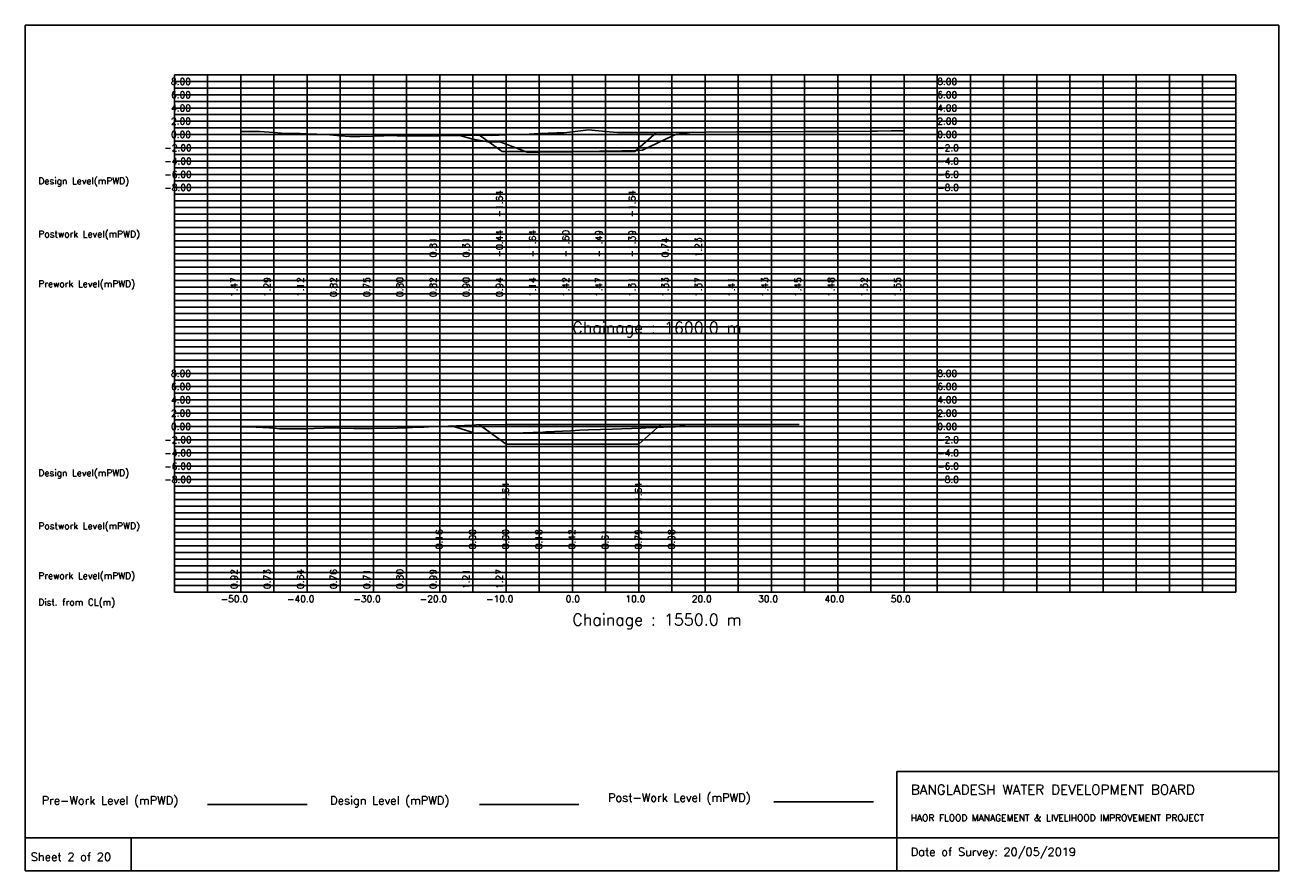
# Model space of a CAD drawing. Extents: x 0 to 189, y 0 to 128.
import ezdxf

# ---------------------------------------------------------------- set-up
doc = ezdxf.new("R2010")
doc.units = 0
doc.header["$MEASUREMENT"] = 0
doc.linetypes.add('1-1', pattern=[0])
for name, color, linetype in [('P1', 7, 'CONTINUOUS'), ('P15', 8, 'CONTINUOUS'), ('P2', 3, 'CONTINUOUS'), ('P3', 1, 'CONTINUOUS'), ('P6', 4, 'CONTINUOUS')]:
    doc.layers.add(name, color=color, linetype=linetype)
doc.styles.add('ROMAN_SIMPLEX', font='ROMANS')

msp = doc.modelspace()

# ---------------------------------------------------------------- linework, layer by layer
at = {"layer": 'P1'}
for p, q in [((0, 127.5), (0, 5)), ((0, 127.5), (189, 127.5)), ((189, 127.5), (189, 5)), ((131.4, 15), (131.4, 0)), ((131.4, 15), (189, 15)), ((16, 5), (16, 0))]:
    msp.add_line(p, q, dxfattribs=at)
at = {"layer": 'P1', "linetype": '1-1'}
msp.add_lwpolyline([(0, 0), (189, 0), (189, 5), (0, 5), (0, 0)], dxfattribs=at)
at = {"layer": 'P15', "linetype": '1-1'}
for points in [[(22.5, 120), (182.5, 120)], [(22.5, 42), (22.5, 120)], [(27.5, 42), (27.5, 120)], [(32.5, 42), (32.5, 120)], [(37.5, 42), (37.5, 120)], [(42.5, 42), (42.5, 120)], [(47.5, 42), (47.5, 120)], [(52.5, 42), (52.5, 120)], [(57.5, 42), (57.5, 120)], [(62.5, 42), (62.5, 120)], [(67.5, 42), (67.5, 120)], [(72.5, 42), (72.5, 120)], [(77.5, 42), (77.5, 120)], [(82.5, 42), (82.5, 120)], [(87.5, 42), (87.5, 120)], [(92.5, 42), (92.5, 120)], [(97.5, 42), (97.5, 120)], [(102.5, 42), (102.5, 120)], [(107.5, 42), (107.5, 120)], [(112.5, 42), (112.5, 120)], [(117.5, 42), (117.5, 120)], [(122.5, 42), (122.5, 120)], [(127.5, 42), (127.5, 120)], [(132.5, 42), (132.5, 120)], [(137.5, 42), (137.5, 120)], [(142.5, 42), (142.5, 120)], [(147.5, 42), (147.5, 120)], [(152.5, 42), (152.5, 120)], [(157.5, 42), (157.5, 120)], [(162.5, 42), (162.5, 120)], [(167.5, 42), (167.5, 120)], [(172.5, 42), (172.5, 120)], [(177.5, 42), (177.5, 120)], [(182.5, 42), (182.5, 120)], [(22.5, 119), (182.5, 119)], [(22.5, 118), (182.5, 118)], [(22.5, 117), (182.5, 117)], [(22.5, 116), (182.5, 116)], [(22.5, 115), (182.5, 115)], [(22.5, 114), (182.5, 114)], [(22.5, 113), (182.5, 113)], [(22.5, 112), (182.5, 112)], [(22.5, 111), (182.5, 111)], [(22.5, 110), (182.5, 110)], [(22.5, 109), (182.5, 109)], [(22.5, 108), (182.5, 108)], [(22.5, 107), (182.5, 107)], [(22.5, 106), (182.5, 106)], [(22.5, 105), (182.5, 105)], [(22.5, 104), (182.5, 104)], [(22.5, 103), (182.5, 103)], [(22.5, 102), (182.5, 102)], [(22.5, 101), (182.5, 101)], [(22.5, 100), (182.5, 100)], [(22.5, 99), (182.5, 99)], [(22.5, 98), (182.5, 98)], [(22.5, 97), (182.5, 97)], [(22.5, 96), (182.5, 96)], [(22.5, 95), (182.5, 95)], [(22.5, 94), (182.5, 94)], [(22.5, 93), (182.5, 93)], [(22.5, 92), (182.5, 92)], [(22.5, 91), (182.5, 91)], [(22.5, 90), (182.5, 90)], [(22.5, 89), (182.5, 89)], [(22.5, 88), (182.5, 88)], [(22.5, 87), (182.5, 87)], [(22.5, 86), (182.5, 86)], [(22.5, 85), (182.5, 85)], [(22.5, 84), (182.5, 84)], [(22.5, 83), (182.5, 83)], [(22.5, 82), (182.5, 82)], [(22.5, 81), (182.5, 81)], [(22.5, 80), (182.5, 80)], [(22.5, 79), (182.5, 79)], [(22.5, 78), (182.5, 78)], [(22.5, 77), (182.5, 77)], [(22.5, 76), (182.5, 76)], [(22.5, 75), (182.5, 75)], [(22.5, 74), (182.5, 74)], [(22.5, 73), (182.5, 73)], [(22.5, 72), (182.5, 72)], [(22.5, 71), (182.5, 71)], [(22.5, 70), (182.5, 70)], [(22.5, 69), (182.5, 69)], [(22.5, 68), (182.5, 68)], [(22.5, 67), (182.5, 67)], [(22.5, 66), (182.5, 66)], [(22.5, 65), (182.5, 65)], [(22.5, 64), (182.5, 64)], [(22.5, 63), (182.5, 63)], [(22.5, 62), (182.5, 62)], [(22.5, 61), (182.5, 61)], [(22.5, 60), (182.5, 60)], [(22.5, 59), (182.5, 59)], [(22.5, 58), (182.5, 58)], [(22.5, 57), (182.5, 57)], [(22.5, 56), (182.5, 56)], [(22.5, 55), (182.5, 55)], [(22.5, 54), (182.5, 54)], [(22.5, 53), (182.5, 53)], [(22.5, 52), (182.5, 52)], [(22.5, 51), (182.5, 51)], [(22.5, 50), (182.5, 50)], [(22.5, 49), (182.5, 49)], [(22.5, 48), (182.5, 48)], [(22.5, 47), (182.5, 47)], [(22.5, 46), (182.5, 46)], [(22.5, 45), (182.5, 45)], [(22.5, 44), (182.5, 44)], [(22.5, 43), (182.5, 43)], [(22.5, 42), (182.5, 42)]]:
    msp.add_lwpolyline(points, dxfattribs=at)
at = {"layer": 'P2'}
msp.add_line((27.5, 10), (42.5, 10), dxfattribs=at)
at = {"layer": 'P2', "linetype": '1-1'}
for points in [[(32.5, 111.47), (35.33, 111.46), (37.5, 111.29), (38.63, 111.2), (41.47, 111.16), (42.5, 111.12), (45.44, 110.99), (47.5, 110.82), (48.95, 110.7), (50.46, 110.69), (52.5, 110.75), (54.08, 110.79), (55.09, 110.84), (56.09, 110.81), (57.5, 110.8), (60.4, 110.8), (62.5, 110.82), (64.25, 110.84), (65.5, 110.85), (66.37, 110.9), (67.5, 110.9), (70.29, 110.88), (72.5, 110.94), (74.38, 111), (75.98, 111.06), (77.5, 111.14), (80.15, 111.26), (81.19, 111.26), (82.5, 111.42), (84.92, 111.7), (87.5, 111.47), (89.28, 111.31), (92.5, 111.31), (93.85, 111.31), (97.5, 111.33), (102.5, 111.37), (107.31, 111.41), (107.5, 111.41), (112.5, 111.43), (117.5, 111.45), (118.89, 111.45), (122.5, 111.48), (127.5, 111.52), (128.51, 111.52), (130.56, 111.54), (132.5, 111.55)], [(32.5, 66.92), (34.84, 66.87), (36.8, 66.79), (37.5, 66.73), (38.33, 66.66), (42.21, 66.63), (42.5, 66.64), (43.57, 66.67), (46.47, 66.79), (47.5, 66.76), (49.54, 66.7), (50.81, 66.7), (51.82, 66.71), (52.5, 66.71), (56.09, 66.72), (57.5, 66.8), (59.36, 66.9), (60.1, 66.9), (60.79, 66.92), (62.5, 66.99), (67.5, 67.21), (67.99, 67.23), (72.5, 67.27), (74.16, 67.28), (74.37, 67.3), (74.58, 67.28), (79.06, 67.28), (116.69, 67.29)]]:
    msp.add_lwpolyline(points, dxfattribs=at)
at = {"layer": 'P3'}
msp.add_line((68.49, 10), (83.49, 10), dxfattribs=at)
at = {"layer": 'P3', "linetype": '1-1'}
for points in [[(68.51, 110.89), (71.89, 108.44), (76.89, 108.44), (81.89, 108.44), (86.89, 108.44), (91.89, 108.44), (95.17, 111.32)], [(68.52, 67.23), (72.5, 64.35), (77.5, 64.35), (82.5, 64.35), (87.5, 64.35), (92.5, 64.35), (95.85, 67.28)]]:
    msp.add_lwpolyline(points, dxfattribs=at)
at = {"layer": 'P6'}
msp.add_line((112.87, 10.42), (127.87, 10.42), dxfattribs=at)
at = {"layer": 'P6', "linetype": '1-1'}
for points in [[(65.51, 110.85), (67.5, 110.31), (69.79, 109.88), (71.69, 109.87), (72.5, 109.56), (75.7, 108.34), (77.5, 108.36), (79.89, 108.39), (80.8, 108.37), (82.5, 108.4), (86.6, 108.49), (87.5, 108.51), (92.5, 108.61), (93.07, 108.62), (97.5, 110.74), (98.2, 111.07), (100.58, 111.36)], [(64.28, 67.07), (67.17, 66.17), (67.7, 65.98), (68.21, 66), (68.55, 66), (72.99, 65.98), (73.55, 66), (78.09, 66.15), (78.55, 66.18), (82.27, 66.36), (83.55, 66.42), (84.92, 66.48), (88.55, 66.61), (92.8, 66.76), (93.08, 66.78), (93.55, 66.79), (96.25, 66.88), (98.03, 66.95), (98.55, 66.98), (99.65, 67.29)]]:
    msp.add_lwpolyline(points, dxfattribs=at)

# ---------------------------------------------------------------- texts
at = {"layer": 'P1', "style": 'ROMAN_SIMPLEX'}
for s, height, rotation, p in [('8.00', 1, 360, (22, 118.5)), ('8.00', 1, 360, (137.5, 118.5)), ('6.00', 1, 360, (22, 116.5)), ('6.00', 1, 360, (137.5, 116.5)), ('4.00', 1, 360, (22, 114.5)), ('4.00', 1, 360, (137.5, 114.5)), ('2.00', 1, 360, (22, 112.5)), ('2.00', 1, 360, (137.5, 112.5)), ('0.00', 1, 360, (22, 110.5)), ('0.00', 1, 360, (137.5, 110.5)), ('-2.00', 1, 360, (21, 108.5)), ('-2.0', 1, 360, (137.5, 108.5)), ('-4.00', 1, 360, (21, 106.5)), ('-4.0', 1, 360, (137.5, 106.5)), ('Design Level(mPWD)', 1, 360, (2, 103.5)), ('-6.00', 1, 360, (21, 104.5)), ('-6.0', 1, 360, (137.5, 104.5)), ('-8.00', 1, 360, (21, 102.5)), ('-8.0', 1, 360, (137.5, 102.5)), ('-1.64', 1, 90, (72, 98.5)), ('-1.64', 1, 90, (92, 98.5)), ('Postwork Level(mPWD)', 1, 360, (2, 95.5)), ('0.81', 1, 90, (62, 92.5)), ('0.31', 1, 90, (67, 92.5)), ('-0.44', 1, 90, (72, 92.5)), ('-1.64', 1, 90, (77, 92.5)), ('-1.60', 1, 90, (82, 92.5)), ('-1.49', 1, 90, (87, 92.5)), ('-1.39', 1, 90, (92, 92.5)), ('0.74', 1, 90, (97, 92.5)), ('1.23', 1, 90, (102, 92.5)), ('Prework Level(mPWD)', 1, 360, (2, 88)), ('1.47', 1, 90, (32, 86.5)), ('1.29', 1, 90, (37, 86.5)), ('1.12', 1, 90, (42, 86.5)), ('0.82', 1, 90, (47, 86.5)), ('0.75', 1, 90, (52, 86.5)), ('0.80', 1, 90, (57, 86.5)), ('0.82', 1, 90, (62, 86.5)), ('0.90', 1, 90, (67, 86.5)), ('0.94', 1, 90, (72, 86.5)), ('1.14', 1, 90, (77, 86.5)), ('1.42', 1, 90, (82, 86.5)), ('1.47', 1, 90, (87, 86.5)), ('1.31', 1, 90, (92, 86.5)), ('1.33', 1, 90, (97, 86.5)), ('1.37', 1, 90, (102, 86.5)), ('1.41', 1, 90, (107, 86.5)), ('1.43', 1, 90, (112, 86.5)), ('1.45', 1, 90, (117, 86.5)), ('1.48', 1, 90, (122, 86.5)), ('1.52', 1, 90, (127, 86.5)), ('1.55', 1, 90, (132, 86.5)), ('Chainage : 1600.0 m', 1.75, 360, (82.5, 81)), ('8.00', 1, 360, (22, 74.5)), ('8.00', 1, 360, (137.5, 74.5)), ('6.00', 1, 360, (22, 72.5)), ('6.00', 1, 360, (137.5, 72.5)), ('4.00', 1, 360, (22, 70.5)), ('4.00', 1, 360, (137.5, 70.5)), ('2.00', 1, 360, (22, 68.5)), ('2.00', 1, 360, (137.5, 68.5)), ('0.00', 1, 360, (22, 66.5)), ('0.00', 1, 360, (137.5, 66.5)), ('-2.00', 1, 360, (21, 64.5)), ('-2.0', 1, 360, (137.5, 64.5)), ('-4.00', 1, 360, (21, 62.5)), ('-4.0', 1, 360, (137.5, 62.5)), ('Design Level(mPWD)', 1, 360, (2, 59.5)), ('-6.00', 1, 360, (21, 60.5)), ('-6.0', 1, 360, (137.5, 60.5)), ('-8.00', 1, 360, (21, 58.5)), ('-8.0', 1, 360, (137.5, 58.5)), ('-1.64', 1, 90, (72.94, 54.5)), ('-1.64', 1, 90, (92.94, 54.5)), ('Postwork Level(mPWD)', 1, 360, (2, 51.5)), ('0.16', 1, 90, (62.94, 48.5)), ('0.00', 1, 90, (67.94, 48.5)), ('0.00', 1, 90, (72.94, 48.5)), ('0.18', 1, 90, (77.94, 48.5)), ('0.42', 1, 90, (82.94, 48.5)), ('0.61', 1, 90, (87.94, 48.5)), ('0.79', 1, 90, (92.94, 48.5)), ('0.98', 1, 90, (97.94, 48.5)), ('Prework Level(mPWD)', 1, 360, (2, 44)), ('0.92', 1, 90, (32, 42.5)), ('0.73', 1, 90, (37, 42.5)), ('0.64', 1, 90, (42, 42.5)), ('0.76', 1, 90, (47, 42.5)), ('0.71', 1, 90, (52, 42.5)), ('0.80', 1, 90, (57, 42.5)), ('0.99', 1, 90, (62, 42.5)), ('1.21', 1, 90, (67, 42.5)), ('1.27', 1, 90, (72, 42.5)), ('Dist. from CL(m)', 1, 360, (2, 40)), ('-50.0', 1, 360, (29.5, 40.5)), ('-40.0', 1, 360, (39.5, 40.5)), ('-30.0', 1, 360, (49.5, 40.5)), ('-20.0', 1, 360, (59.5, 40.5)), ('-10.0', 1, 360, (69.5, 40.5)), ('0.0', 1, 360, (81.5, 40.5)), ('10.0', 1, 360, (90.5, 40.5)), ('20.0', 1, 360, (100.5, 40.5)), ('30.0', 1, 360, (110.5, 40.5)), ('40.0', 1, 360, (120.5, 40.5)), ('50.0', 1, 360, (130.5, 40.5)), ('Chainage : 1550.0 m', 1.75, 360, (82.5, 37)), (' Sheet 2 of 20', 1.25, 360, (0, 1.5))]:
    msp.add_text(s, height=height, rotation=rotation, dxfattribs=at).set_placement(p)
for s, height, p in [('Pre-Work Level (mPWD)', 1.25, (2.5, 10)), ('Design Level (mPWD)', 1.25, (45.99, 10)), ('Post-Work Level (mPWD)', 1.25, (87.87, 10.42)), ('BANGLADESH WATER DEVELOPMENT BOARD', 1.5, (133.5, 11.5)), ('HAOR FLOOD MANAGEMENT & LIVELIHOOD IMPROVEMENT PROJECT', 1, (133.5, 7.5)), ('Date of Survey: 20/05/2019', 1.25, (133.5, 2.25))]:
    msp.add_text(s, height=height, dxfattribs=at).set_placement(p)

doc.saveas('drawing.dxf')
